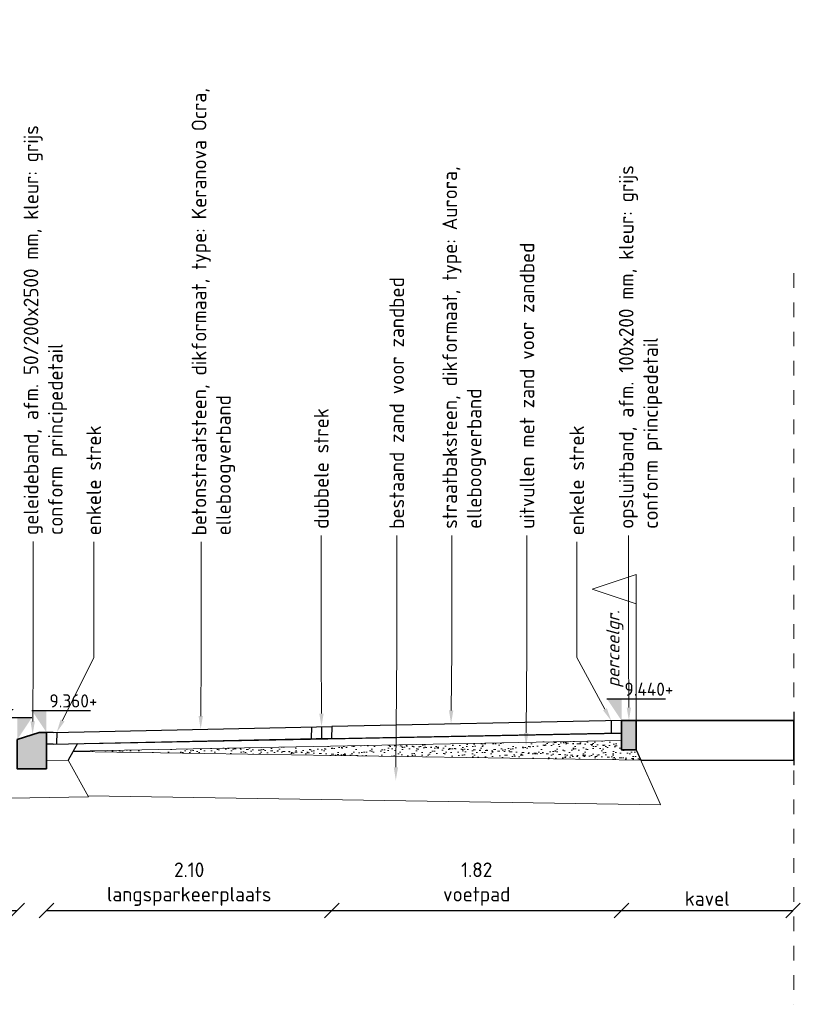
# Model space of a CAD drawing. Header units: metres. Extents: x 133 to 690, y 59 to 257.
# Tile 61 of 84: x 550.3 to 555.63, y 89.36 to 96.09. Entities that reach past the tile are written whole.
import ezdxf
from ezdxf import colors
from ezdxf.entities.mleader import LeaderData, LeaderLine
from ezdxf.enums import TextEntityAlignment as Align
from ezdxf.math import Vec2, Vec3

# ---------------------------------------------------------------- set-up
doc = ezdxf.new("R2010")
doc.units = ezdxf.units.M
doc.header["$LTSCALE"] = 0.05
doc.linetypes.add('HIDDEN', pattern=[9.525, 6.35, -3.175])
doc.linetypes.add('XX-AFBREEK', pattern=[7, 4, -1, 1, -1])
doc.layers.add('B-WE-GW-BESTAAND-MAAIVELD-GD', color=253, linetype='GW-MAAIVELD')
doc.layers.add('TM00_MAATVOERING', color=1, linetype='Continuous')
for name, color, linetype, lineweight in [('B-WE-GW-MENGGRANULAAT-BOUWEG-A-200', 253, 'Continuous', 18), ('B-WE-VH-VERHARDING_FUNDERING-G', 253, 'Continuous', 18), ('N-WE-GW-GROND_ZAND-AD-20', 11, 'Continuous', 18), ('N-WE-GW-MAAIVELD-GD', 90, 'HIDDEN', 35), ('N-WE-KG-GRENS-GD', 150, 'Continuous', 15), ('N-WE-KG-GRENS_PERCEEL-T18', 10, 'Continuous', 18), ('N-WE-VH-KANTOPSLUITING-A', 253, 'Continuous', 35), ('N-WE-VH-KANTOPSLUITING-G', 3, 'Continuous', 35), ('N-WE-VH-VERHARDING_ASFALT-GD', 1, 'Continuous', 15), ('N-WE-VH-VERHARDING_BETONSTRAATSTEEN-GD', 2, 'Continuous', 25), ('N-WE-VH-VERHARDING_STRAATBAKSTEEN-GD', 2, 'Continuous', 25), ('X-XX-AL-AANPIJLING-T18', 10, 'Continuous', 15), ('X-XX-AL-AFBREEKLIJN-G', 7, 'XX-AFBREEK', 20), ('X-XX-AL-PEILMAAT-SD', 7, 'Continuous', 25)]:
    doc.layers.add(name, color=color, linetype=linetype, lineweight=lineweight)
doc.layers.add('TL00_HULPLAAG', color=211, linetype='Continuous', plot=False)
doc.styles.add('NLCS-ISO', font='NLCS-ISO.ttf')
doc.styles.add('NLCS-ISO-M50-T18_CURSIEF', font='NLCS-ISO.ttf', dxfattribs={"oblique": 15, "height": 0.09})
doc.styles.add('NLCS-ISO-M50-T25', font='NLCS-ISO.ttf', dxfattribs={"height": 0.125})
doc.linetypes.add('GW-MAAIVELD', pattern='A,12,[40,NLCS.SHX,S=1,R=0,X=0,Y=-0.5],12', length=24)
doc.dimstyles.new('NLCS RODOR-DIM-050', dxfattribs={"dimscale": 0.05, "dimtxt": 2, "dimasz": 2, "dimexe": 1.25, "dimexo": 0.625, "dimtad": 1, "dimzin": 1, "dimdsep": 46, "dimtxsty": 'NLCS-ISO', "dimblk": 'OBLIQUE', "dimcen": 0, "dimse1": 1, "dimse2": 1, "dimclrd": 256, "dimclre": 1, "dimclrt": 256, "dimadec": 0, "dimazin": 0, "dimtfac": 1, "dimtmove": 2, "dimatfit": 3, "dimfxl": 1, "dimtolj": 1, "dimtzin": 0, "dimlwd": -1, "dimlwe": -1, "dimarcsym": 0})
pattern_1 = [(76.908809, (0, 0), (-0.03815741, 0.0434622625), [0, -0.0456, 0, -0.051, 0, -0.04875]), (46.908809, (0, 0), (-0.012727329, 0.099120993), [0, -0.0246, 0, -0.0411, 0, -0.01575]), (6.908809, (-0.02851, -0.023426), (0.072075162, 0.0594414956), [0, -0.015, 0, -0.054, 0, -0.0705]), (356.908809, (-0.02851, -0.023426), (0.052963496, 0.077596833), [0, -0.0075, 0, -0.0354, 0, -0.0405])]

# ---------------------------------------------------------------- blocks, each defined once
blk = doc.blocks.new('Opsluitband 10x20')
at = {"layer": 'N-WE-VH-KANTOPSLUITING-A'}
h = blk.add_hatch(color=253, dxfattribs=at)
h.dxf.hatch_style = 1
h.paths.add_polyline_path([(0, -0.2), (0, 0), (0.1, 0), (0.1, -0.2)])
at = {"layer": 'N-WE-VH-KANTOPSLUITING-G', "flags": 128}
blk.add_lwpolyline([(0, -0.2), (0, 0), (0.1, 0), (0.1, -0.2)], close=True, dxfattribs=at)
blk = doc.blocks.new('Geleideband 5 20x25')
at = {"layer": 'N-WE-VH-KANTOPSLUITING-A'}
h = blk.add_hatch(color=253, dxfattribs=at)
h.dxf.hatch_style = 1
h.paths.add_polyline_path([(0.2, -0.2), (0, -0.2), (0, 0), (0.15, 0.05), (0.2, 0.05)])
at = {"layer": 'N-WE-VH-KANTOPSLUITING-G', "flags": 128}
blk.add_lwpolyline([(0.2, -0.2), (0, -0.2), (0, 0), (0.15, 0.05), (0.2, 0.05)], close=True, dxfattribs=at)
blk = doc.blocks.new('SAL-PEILMAAT_INFRACAD_H01-SOD')
blk.add_line((-2, 3), (6, 3))
blk.add_solid([(-2, 3), (0, 3), (0, 0)])
at = {"style": 'NLCS-ISO'}
blk.add_attdef('...', (0.4, 3.4), '', height=1.8, dxfattribs=at)
blk = doc.blocks.new('SAL-PEILMAAT_INFRACAD_H03-SOD')
blk.add_line((2, 3), (-6, 3))
blk.add_solid([(2, 3), (0, 3), (0, 0)])
at = {"style": 'NLCS-ISO'}
blk.add_attdef('...', text='', height=1.8, dxfattribs=at).set_placement((-0.4, 3.4), align=Align.RIGHT)
blk = doc.blocks.new('_Oblique')
at = {"color": 0, "linetype": 'ByBlock', "lineweight": -2}
blk.add_line((-0.5, -0.5), (0.5, 0.5), dxfattribs=at)
blk = doc.blocks.new('*D148')
at = {"layer": 'Defpoints', "color": 0, "transparency": 16777216}
for p in [(550.2801, 91.1671), (545.2882, 91.0571), (550.2801, 89.9992)]:
    blk.add_point(p, dxfattribs=at)
at = {"layer": 'TM00_MAATVOERING', "transparency": 16777216}
blk.add_line((545.2882, 89.9992), (550.2801, 89.9992), dxfattribs=at)
at = {"layer": 'TM00_MAATVOERING', "transparency": 16777216, "xscale": 0.1, "yscale": 0.1, "zscale": 0.1, "rotation": 180}
blk.add_blockref('_Oblique', (545.2882, 89.9992), dxfattribs=at)
at = {"layer": 'TM00_MAATVOERING', "transparency": 16777216, "xscale": 0.1, "yscale": 0.1, "zscale": 0.1}
blk.add_blockref('_Oblique', (550.2801, 89.9992), dxfattribs=at)
at = {"layer": 'TM00_MAATVOERING', "transparency": 16777216, "insert": (547.7842, 90.1788), "char_height": 0.1, "attachment_point": 5, "style": 'NLCS-ISO'}
blk.add_mtext('\\A1;5.00\\Prijweg', dxfattribs=at)
blk = doc.blocks.new('*D149')
at = {"layer": 'Defpoints', "color": 0, "transparency": 16777216}
for p in [(552.4311, 91.2571), (550.4801, 91.2171), (552.4311, 89.9992)]:
    blk.add_point(p, dxfattribs=at)
at = {"layer": 'TM00_MAATVOERING', "transparency": 16777216}
blk.add_line((550.4801, 89.9992), (552.4311, 89.9992), dxfattribs=at)
at = {"layer": 'TM00_MAATVOERING', "transparency": 16777216, "xscale": 0.1, "yscale": 0.1, "zscale": 0.1, "rotation": 180}
blk.add_blockref('_Oblique', (550.4801, 89.9992), dxfattribs=at)
at = {"layer": 'TM00_MAATVOERING', "transparency": 16777216, "xscale": 0.1, "yscale": 0.1, "zscale": 0.1}
blk.add_blockref('_Oblique', (552.4311, 89.9992), dxfattribs=at)
at = {"layer": 'TM00_MAATVOERING', "transparency": 16777216, "insert": (551.4556, 90.1788), "char_height": 0.1, "width": 0.2, "attachment_point": 5, "style": 'NLCS-ISO'}
blk.add_mtext('\\A1;2.10\\Plangsparkeerplaats', dxfattribs=at)
blk = doc.blocks.new('*D150')
at = {"layer": 'Defpoints', "color": 0, "transparency": 16777216}
for p in [(552.4311, 91.2571), (554.4112, 91.2971), (554.4112, 89.9992)]:
    blk.add_point(p, dxfattribs=at)
at = {"layer": 'TM00_MAATVOERING', "transparency": 16777216}
blk.add_line((552.4311, 89.9992), (554.4112, 89.9992), dxfattribs=at)
at = {"layer": 'TM00_MAATVOERING', "transparency": 16777216, "xscale": 0.1, "yscale": 0.1, "zscale": 0.1, "rotation": 180}
blk.add_blockref('_Oblique', (552.4311, 89.9992), dxfattribs=at)
at = {"layer": 'TM00_MAATVOERING', "transparency": 16777216, "xscale": 0.1, "yscale": 0.1, "zscale": 0.1}
blk.add_blockref('_Oblique', (554.4112, 89.9992), dxfattribs=at)
at = {"layer": 'TM00_MAATVOERING', "transparency": 16777216, "insert": (553.4212, 90.1788), "char_height": 0.1, "attachment_point": 5, "style": 'NLCS-ISO'}
blk.add_mtext('\\A1;1.82\\Pvoetpad', dxfattribs=at)
blk = doc.blocks.new('*D165')
at = {"layer": 'Defpoints', "color": 0, "transparency": 16777216}
for p in [(554.4112, 92.4479), (555.5834, 91.2971), (555.5834, 89.9992)]:
    blk.add_point(p, dxfattribs=at)
at = {"layer": 'TM00_MAATVOERING', "transparency": 16777216}
blk.add_line((554.4112, 89.9992), (555.5834, 89.9992), dxfattribs=at)
at = {"layer": 'TM00_MAATVOERING', "transparency": 16777216, "xscale": 0.1, "yscale": 0.1, "zscale": 0.1, "rotation": 180}
blk.add_blockref('_Oblique', (554.4112, 89.9992), dxfattribs=at)
at = {"layer": 'TM00_MAATVOERING', "transparency": 16777216, "xscale": 0.1, "yscale": 0.1, "zscale": 0.1}
blk.add_blockref('_Oblique', (555.5834, 89.9992), dxfattribs=at)
at = {"layer": 'TM00_MAATVOERING', "transparency": 16777216, "insert": (554.9973, 90.0804), "char_height": 0.1, "attachment_point": 5, "style": 'NLCS-ISO'}
blk.add_mtext('\\A1;kavel', dxfattribs=at)

msp = doc.modelspace()

# ---------------------------------------------------------------- hatches: boundary and pattern name
at = {"layer": 'N-WE-GW-GROND_ZAND-AD-20'}
h = msp.add_hatch(dxfattribs=at)
h.set_pattern_fill('AR-SAND', color=256, scale=0.03, angle=39.40881)
h.set_pattern_definition(pattern_1)
h.paths.add_polyline_path([(552.8699, 91.132), (550.6631, 91.0889), (550.6621, 91.0871), (552.8693, 91.0525)])
h = msp.add_hatch(dxfattribs=at)
h.set_pattern_fill('AR-SAND', color=256, scale=0.03, angle=39.40881)
h.set_pattern_definition(pattern_1)
h.paths.add_polyline_path([(554.5112, 91.0971), (554.4112, 91.0971), (554.4112, 91.162), (552.8699, 91.132), (552.8693, 91.0525), (554.5427, 91.0262)])

# ---------------------------------------------------------------- linework, layer by layer
at = {"flags": 128}
for points in [[(555.5898, 91.3571), (555.5898, 90.9936)], [(550.6927, 91.1406), (550.6275, 91.0264)]]:
    msp.add_lwpolyline(points, dxfattribs=at)
at = {"layer": 'B-WE-GW-BESTAAND-MAAIVELD-GD', "flags": 128}
msp.add_lwpolyline([(554.5423, 91.0271), (555.5898, 91.0271)], dxfattribs=at)
at = {"layer": 'B-WE-GW-MENGGRANULAAT-BOUWEG-A-200', "flags": 128}
for points in [[(550.6275, 91.0264), (550.7667, 90.7771)], [(545.024, 90.6771), (550.7667, 90.7771)]]:
    msp.add_lwpolyline(points, dxfattribs=at)
at = {"layer": 'B-WE-VH-VERHARDING_FUNDERING-G', "flags": 128}
for points in [[(550.6621, 91.0871), (554.5427, 91.0262)], [(554.5112, 91.0971), (554.6778, 90.7228)], [(550.7629, 90.7839), (554.6782, 90.722)]]:
    msp.add_lwpolyline(points, dxfattribs=at)
at = {"layer": 'N-WE-GW-MAAIVELD-GD', "linetype": 'GW-MAAIVELD', "flags": 128}
msp.add_lwpolyline([(554.5112, 91.2971), (555.5898, 91.2971)], dxfattribs=at)
at = {"layer": 'N-WE-KG-GRENS-GD', "flags": 128}
msp.add_lwpolyline([(554.5112, 91.2971), (554.5112, 92.2971), (554.5112, 92.0971), (554.2112, 92.1971), (554.5112, 92.2971)], dxfattribs=at)
at = {"layer": 'N-WE-VH-VERHARDING_ASFALT-GD', "flags": 128}
for points in [[(550.6631, 91.0889), (554.4122, 91.1621)], [(550.4765, 91.0236), (550.6275, 91.0264)]]:
    msp.add_lwpolyline(points, dxfattribs=at)
at = {"layer": 'N-WE-VH-VERHARDING_BETONSTRAATSTEEN-GD'}
for p, q in [((550.5248, 91.2171), (552.4311, 91.2571)), ((550.5248, 91.1371), (552.4296, 91.1771))]:
    msp.add_line(p, q, dxfattribs=at)
at = {"layer": 'N-WE-VH-VERHARDING_BETONSTRAATSTEEN-GD', "flags": 128}
for points in [[(552.2911, 91.2541), (552.2895, 91.1741)], [(552.3611, 91.2556), (552.3596, 91.1756)], [(552.4311, 91.2571), (552.4296, 91.1771)], [(550.4801, 91.2171), (550.4786, 91.1371)], [(550.5248, 91.2171), (550.4801, 91.2171)], [(550.5502, 91.2176), (550.5486, 91.1376)], [(550.5248, 91.1371), (550.4786, 91.1371)]]:
    msp.add_lwpolyline(points, dxfattribs=at)
at = {"layer": 'N-WE-VH-VERHARDING_STRAATBAKSTEEN-GD'}
for p, q in [((554.4112, 91.2971), (552.4311, 91.2571)), ((554.4112, 91.212), (552.4311, 91.1721))]:
    msp.add_line(p, q, dxfattribs=at)
at = {"layer": 'N-WE-VH-VERHARDING_STRAATBAKSTEEN-GD', "flags": 128}
for points in [[(554.3412, 91.2986), (554.3393, 91.2136)], [(552.4296, 91.1771), (552.4311, 91.1721)]]:
    msp.add_lwpolyline(points, dxfattribs=at)
at = {"layer": 'TL00_HULPLAAG', "flags": 128}
msp.add_lwpolyline([(555.5898, 91.2971), (554.5112, 91.2971), (554.5112, 91.0971), (554.5423, 91.0271), (555.5898, 91.0271)], close=True, dxfattribs=at)
msp.add_lwpolyline([(550.7498, 91.1406), (554.4112, 91.212)], dxfattribs=at)
at = {"layer": 'X-XX-AL-AFBREEKLIJN-G', "ltscale": 0.5, "flags": 128}
msp.add_lwpolyline([(555.5898, 94.3571), (555.5898, 89.3571)], dxfattribs=at)

# ---------------------------------------------------------------- block references
at = {"layer": 'N-WE-VH-KANTOPSLUITING-A', "xscale": -1}
msp.add_blockref('Opsluitband 10x20', (554.5112, 91.2971), dxfattribs=at)
at = {"layer": 'N-WE-VH-KANTOPSLUITING-A'}
msp.add_blockref('Geleideband 5 20x25', (550.2801, 91.1671), dxfattribs=at)
at = {"layer": 'X-XX-AL-PEILMAAT-SD', "xscale": 0.05, "yscale": 0.05, "zscale": 0.05}
for name, p, values in [('SAL-PEILMAAT_INFRACAD_H01-SOD', (554.4112, 91.2971), {'...': '9.440+'}), ('SAL-PEILMAAT_INFRACAD_H01-SOD', (550.4801, 91.2171), {'...': '9.360+'}), ('SAL-PEILMAAT_INFRACAD_H03-SOD', (550.2801, 91.1671), {'...': '9.310+'})]:
    msp.add_blockref(name, p, dxfattribs=at).add_auto_attribs(values)

# ---------------------------------------------------------------- texts
at = {"layer": 'N-WE-KG-GRENS_PERCEEL-T18', "insert": (554.3073, 91.5248), "char_height": 0.09, "attachment_point": 1, "rotation": 90, "style": 'NLCS-ISO-M50-T18_CURSIEF'}
msp.add_mtext_dynamic_manual_height_columns('perceelgr.', width=3.195758, gutter_width=1.8, heights=[0], dxfattribs=at)

# ---------------------------------------------------------------- dimensions: what is measured, and where the dimension line sits
at = {"layer": 'TM00_MAATVOERING'}
for base, p1, p2, text, picture, middle in [((555.5834, 89.9992), (554.4112, 92.4479), (555.5834, 91.2971), 'kavel', '*D165', (554.9973, 90.0804)), ((552.4311, 89.9992), (550.4801, 91.2171), (552.4311, 91.2571), '2.10\\Plangsparkeerplaats', '*D149', (551.4556, 90.1788)), ((554.4112, 89.9992), (552.4311, 91.2571), (554.4112, 91.2971), '1.82\\Pvoetpad', '*D150', (553.4212, 90.1788)), ((550.2801, 89.9992), (545.2882, 91.0571), (550.2801, 91.1671), '5.00\\Prijweg', '*D148', (547.7842, 90.1788))]:
    dim = msp.add_linear_dim(base=base, p1=p1, p2=p2, text=text, dimstyle='NLCS RODOR-DIM-050', dxfattribs=at)
    dim.commit()
    dim.dimension.update_dxf_attribs({"geometry": picture, "text_midpoint": middle})

# ---------------------------------------------------------------- leaders
at = {"layer": 'X-XX-AL-AANPIJLING-T18'}
ml = msp.add_multileader_mtext('Standard', dxfattribs=at)
ml.set_content('{\\C2;betonstraatsteen, dikformaat, type: Keranova Ocra, elleboogverband}', color=256, style='NLCS-ISO-M50-T25')
ml.set_leader_properties(color=256, linetype='ByLayer', lineweight=-1)
ml.build(insert=Vec2(0, 0))
ml.multileader.update_dxf_attribs({"text_right_attachment_type": 5, "dogleg_length": 0.045, "arrow_head_size": 0.09})
ctx = ml.context
ctx.base_point, ctx.char_height, ctx.arrow_head_size, ctx.landing_gap_size, ctx.plane_origin, ctx.plane_x_axis, ctx.plane_y_axis = Vec3(551.5379, 92.5191), 0.1, 0.09, 0.045, Vec3(551.5379, 88.9462), Vec3(0, 1), Vec3(-1, 0)
ctx.right_attachment = 5
notes = []
notes.append((ctx, [(0, (1, 1, 0), (551.5379, 92.4291), (0, 1), 0.09, [(0, [(551.534, 91.2382), (551.5379, 91.7297)], 0, [])])]))
ctx.mtext.insert, ctx.mtext.text_direction, ctx.mtext.rotation, ctx.mtext.width, ctx.mtext.flow_direction = Vec3(551.4729, 92.5641), Vec3(0, 1), 1.570796, 3.481888, 5
ml = msp.add_multileader_mtext('Standard', dxfattribs=at)
ml.set_content('{\\C2;dubbele strek}', color=256, style='NLCS-ISO-M50-T25')
ml.set_leader_properties(color=256, linetype='ByLayer', lineweight=-1)
ml.build(insert=Vec2(0, 0))
ml.multileader.update_dxf_attribs({"text_right_attachment_type": 5, "dogleg_length": 0.045, "arrow_head_size": 0.09})
ctx = ml.context
ctx.base_point, ctx.char_height, ctx.arrow_head_size, ctx.landing_gap_size, ctx.plane_origin, ctx.plane_x_axis, ctx.plane_y_axis = Vec3(552.3585, 92.5641), 0.1, 0.09, 0.045, Vec3(552.3585, 88.9912), Vec3(0, 1), Vec3(-1, 0)
ctx.right_attachment = 5
notes.append((ctx, [(0, (1, 1, 0), (552.3585, 92.4741), (0, 1), 0.09, [(0, [(552.3602, 91.2556), (552.3585, 91.7747)], 0, [])])]))
ctx.mtext.insert, ctx.mtext.text_direction, ctx.mtext.rotation, ctx.mtext.width, ctx.mtext.flow_direction = Vec3(552.3085, 92.6091), Vec3(0, 1), 1.570796, 3.481888, 5
ml = msp.add_multileader_mtext('Standard', dxfattribs=at)
ml.set_content('{\\C2;uitvullen met zand voor zandbed}', color=256, style='NLCS-ISO-M50-T25')
ml.set_leader_properties(color=256, linetype='ByLayer', lineweight=-1)
ml.build(insert=Vec2(0, 0))
ml.multileader.update_dxf_attribs({"text_right_attachment_type": 5, "dogleg_length": 0.045, "arrow_head_size": 0.09})
ctx = ml.context
ctx.base_point, ctx.char_height, ctx.arrow_head_size, ctx.landing_gap_size, ctx.plane_origin, ctx.plane_x_axis, ctx.plane_y_axis = Vec3(553.7648, 92.5641), 0.1, 0.09, 0.045, Vec3(553.7648, 88.9912), Vec3(0, 1), Vec3(-1, 0)
ctx.right_attachment = 5
notes.append((ctx, [(0, (1, 1, 0), (553.7648, 92.4741), (0, 1), 0.09, [(0, [(553.7587, 91.1227), (553.7648, 91.7747)], 0, [])])]))
ctx.mtext.insert, ctx.mtext.text_direction, ctx.mtext.rotation, ctx.mtext.width, ctx.mtext.flow_direction = Vec3(553.7148, 92.6091), Vec3(0, 1), 1.570796, 3.481888, 5
ml = msp.add_multileader_mtext('Standard', dxfattribs=at)
ml.set_content('{\\C2;geleideband, afm. 50/200x2500 mm, kleur: grijs \\Pconform principedetail}', color=256, style='NLCS-ISO-M50-T25')
ml.set_leader_properties(color=256, linetype='ByLayer', lineweight=-1)
ml.build(insert=Vec2(0, 0))
ml.multileader.update_dxf_attribs({"text_right_attachment_type": 5, "dogleg_length": 0.045, "arrow_head_size": 0.09})
ctx = ml.context
ctx.base_point, ctx.char_height, ctx.arrow_head_size, ctx.landing_gap_size, ctx.plane_origin, ctx.plane_x_axis, ctx.plane_y_axis = Vec3(550.3891, 92.5219), 0.1, 0.09, 0.045, Vec3(550.3891, 88.949), Vec3(0, 1), Vec3(-1, 0)
ctx.right_attachment = 5
notes.append((ctx, [(0, (1, 1, 0), (550.3891, 92.4319), (0, 1), 0.09, [(0, [(550.3852, 91.2021), (550.3891, 91.7325)], 0, [])])]))
ctx.mtext.insert, ctx.mtext.text_direction, ctx.mtext.rotation, ctx.mtext.width, ctx.mtext.flow_direction = Vec3(550.3241, 92.5669), Vec3(0, 1), 1.570796, 3.010839, 5
ml = msp.add_multileader_mtext('Standard', dxfattribs=at)
ml.set_content('{\\C2;enkele strek}', color=256, style='NLCS-ISO-M50-T25')
ml.set_leader_properties(color=256, linetype='ByLayer', lineweight=-1)
ml.build(insert=Vec2(0, 0))
ml.multileader.update_dxf_attribs({"text_right_attachment_type": 5, "dogleg_length": 0.045, "arrow_head_size": 0.09})
ctx = ml.context
ctx.base_point, ctx.char_height, ctx.arrow_head_size, ctx.landing_gap_size, ctx.plane_origin, ctx.plane_x_axis, ctx.plane_y_axis = Vec3(550.8029, 92.5191), 0.1, 0.09, 0.045, Vec3(550.8029, 88.9462), Vec3(0, 1), Vec3(-1, 0)
ctx.right_attachment = 5
notes.append((ctx, [(0, (1, 1, 0), (550.8029, 92.4291), (0, 1), 0.09, [(0, [(550.5502, 91.2176), (550.8029, 91.7297)], 0, [])])]))
ctx.mtext.insert, ctx.mtext.text_direction, ctx.mtext.rotation, ctx.mtext.width, ctx.mtext.flow_direction = Vec3(550.7528, 92.5641), Vec3(0, 1), 1.570796, 3.010839, 5
ml = msp.add_multileader_mtext('Standard', dxfattribs=at)
ml.set_content('{\\C2;bestaand zand voor zandbed}', color=256, style='NLCS-ISO-M50-T25')
ml.set_leader_properties(color=256, linetype='ByLayer', lineweight=-1)
ml.build(insert=Vec2(0, 0))
ml.multileader.update_dxf_attribs({"text_right_attachment_type": 5, "dogleg_length": 0.045, "arrow_head_size": 0.09})
ctx = ml.context
ctx.base_point, ctx.char_height, ctx.arrow_head_size, ctx.landing_gap_size, ctx.plane_origin, ctx.plane_x_axis, ctx.plane_y_axis = Vec3(552.8743, 92.5641), 0.1, 0.09, 0.045, Vec3(552.8743, 88.9912), Vec3(0, 1), Vec3(-1, 0)
ctx.right_attachment = 5
notes.append((ctx, [(0, (1, 1, 0), (552.8743, 92.4741), (0, 1), 0.09, [(0, [(552.8682, 90.8888), (552.8743, 91.7747)], 0, [])])]))
ctx.mtext.insert, ctx.mtext.text_direction, ctx.mtext.rotation, ctx.mtext.width, ctx.mtext.flow_direction = Vec3(552.8243, 92.6091), Vec3(0, 1), 1.570796, 3.010839, 5
ml = msp.add_multileader_mtext('Standard', dxfattribs=at)
ml.set_content('{\\C2;straatbaksteen, dikformaat, type: Aurora, elleboogverband}', color=256, style='NLCS-ISO-M50-T25')
ml.set_leader_properties(color=256, linetype='ByLayer', lineweight=-1)
ml.build(insert=Vec2(0, 0))
ml.multileader.update_dxf_attribs({"text_right_attachment_type": 5, "dogleg_length": 0.045, "arrow_head_size": 0.09})
ctx = ml.context
ctx.base_point, ctx.char_height, ctx.arrow_head_size, ctx.landing_gap_size, ctx.plane_origin, ctx.plane_x_axis, ctx.plane_y_axis = Vec3(553.2518, 92.5641), 0.1, 0.09, 0.045, Vec3(553.2518, 88.9912), Vec3(0, 1), Vec3(-1, 0)
ctx.right_attachment = 5
notes.append((ctx, [(0, (1, 1, 0), (553.2518, 92.4741), (0, 1), 0.09, [(0, [(553.2457, 91.2766), (553.2518, 91.7747)], 0, [])])]))
ctx.mtext.insert, ctx.mtext.text_direction, ctx.mtext.rotation, ctx.mtext.width, ctx.mtext.flow_direction = Vec3(553.1868, 92.6091), Vec3(0, 1), 1.570796, 3.010839, 5
ml = msp.add_multileader_mtext('Standard', dxfattribs=at)
ml.set_content('{\\C2;enkele strek}', color=256, style='NLCS-ISO-M50-T25')
ml.set_leader_properties(color=256, linetype='ByLayer', lineweight=-1)
ml.build(insert=Vec2(0, 0))
ml.multileader.update_dxf_attribs({"text_right_attachment_type": 5, "dogleg_length": 0.045, "arrow_head_size": 0.09})
ctx = ml.context
ctx.base_point, ctx.char_height, ctx.arrow_head_size, ctx.landing_gap_size, ctx.plane_origin, ctx.plane_x_axis, ctx.plane_y_axis = Vec3(554.105, 92.5191), 0.1, 0.09, 0.045, Vec3(554.105, 88.9462), Vec3(0, 1), Vec3(-1, 0)
ctx.right_attachment = 5
notes.append((ctx, [(0, (1, 1, 0), (554.105, 92.4291), (0, 1), 0.09, [(0, [(554.3411, 91.2957), (554.105, 91.7297)], 0, [])])]))
ctx.mtext.insert, ctx.mtext.text_direction, ctx.mtext.rotation, ctx.mtext.width, ctx.mtext.flow_direction = Vec3(554.0549, 92.5641), Vec3(0, 1), 1.570796, 3.010839, 5
ml = msp.add_multileader_mtext('Standard', dxfattribs=at)
ml.set_content('{\\C2;opsluitband, afm. 100x200 mm, kleur: grijs \\Pconform principedetail}', color=256, style='NLCS-ISO-M50-T25')
ml.set_leader_properties(color=256, linetype='ByLayer', lineweight=-1)
ml.build(insert=Vec2(0, 0))
ml.multileader.update_dxf_attribs({"text_right_attachment_type": 5, "dogleg_length": 0.045, "arrow_head_size": 0.09})
ctx = ml.context
ctx.base_point, ctx.char_height, ctx.arrow_head_size, ctx.landing_gap_size, ctx.plane_origin, ctx.plane_x_axis, ctx.plane_y_axis = Vec3(554.4581, 92.5641), 0.1, 0.09, 0.045, Vec3(554.4581, 88.9912), Vec3(0, 1), Vec3(-1, 0)
ctx.right_attachment = 5
notes.append((ctx, [(0, (1, 1, 0), (554.4581, 92.4741), (0, 1), 0.09, [(0, [(554.4619, 91.2968), (554.4581, 91.7747)], 0, [])])]))
ctx.mtext.insert, ctx.mtext.text_direction, ctx.mtext.rotation, ctx.mtext.width, ctx.mtext.flow_direction = Vec3(554.3931, 92.6091), Vec3(0, 1), 1.570796, 3.010839, 5
for ctx, leaders in notes:
    for number, flags, end, landing, length, lines in leaders:
        leader = LeaderData()
        leader.index, (leader.has_last_leader_line, leader.has_dogleg_vector, leader.attachment_direction) = number, flags
        leader.last_leader_point, leader.dogleg_vector, leader.dogleg_length = Vec3(end), Vec3(landing), length
        for number, points, colour, breaks in lines:
            line = LeaderLine()
            line.index, line.vertices, line.color, line.breaks = number, Vec3.list(points), colors.encode_raw_color(colour), breaks
            leader.lines.append(line)
        ctx.leaders.append(leader)

doc.saveas('drawing.dxf')
